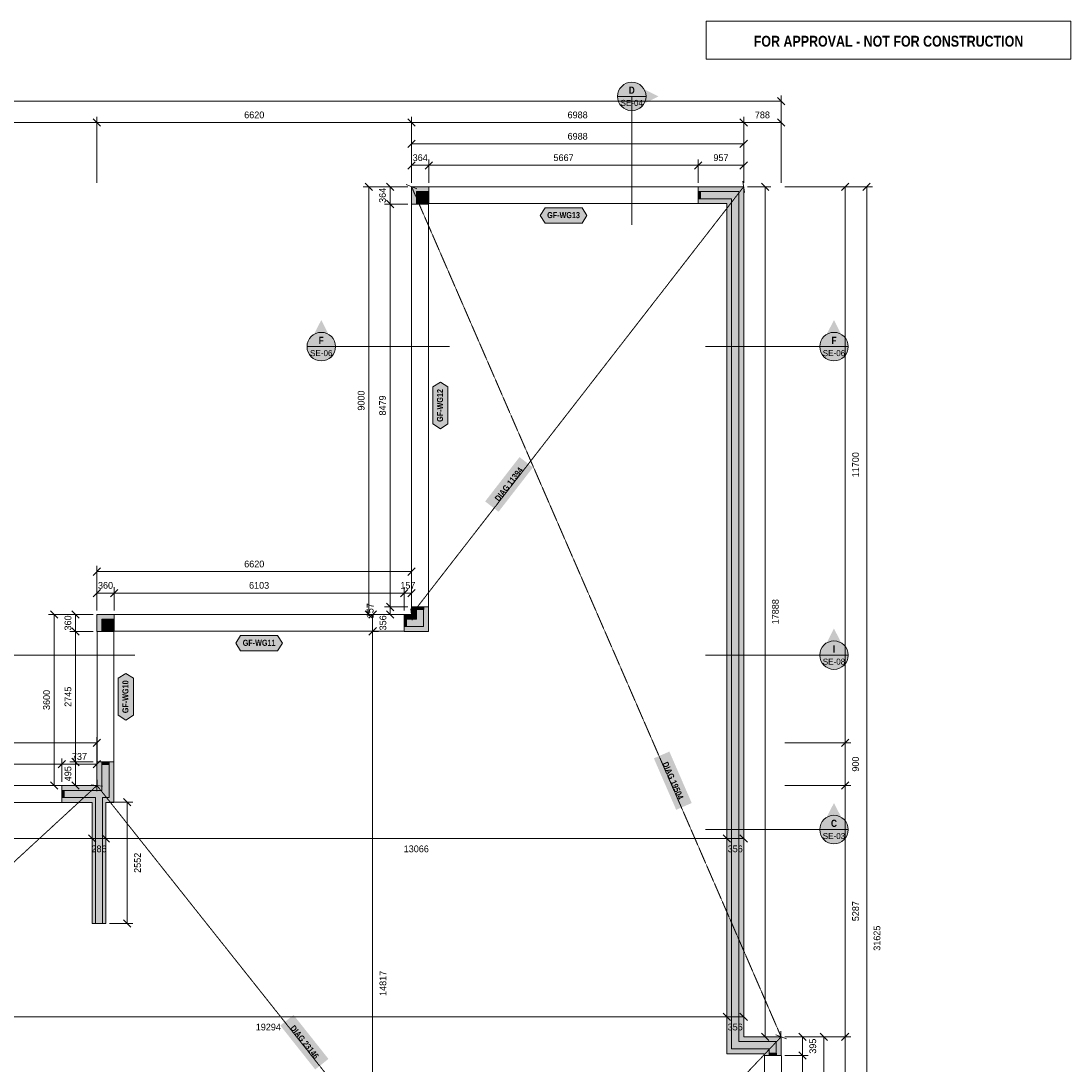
# Model space of a CAD drawing. Header units: millimetres. Extents: x -5835 to 39265, y -4604 to 35078.
# Tile 5 of 5: x 17172 to 39265, y 13131 to 35078. Entities that reach past the tile are written whole.
import ezdxf
from ezdxf.enums import TextEntityAlignment as Align

# ---------------------------------------------------------------- set-up
doc = ezdxf.new("R2010")
doc.units = ezdxf.units.MM
doc.linetypes.add('DASHED', pattern=[1.524, 1.27, -0.254])
for name, color, linetype in [('FILL-C_B2B2B5', 7, 'Continuous'), ('FILL-EPS', 7, 'Continuous'), ('FILL-RED', 7, 'Continuous'), ('FILL-TEAL_DK', 7, 'Continuous'), ('FILL-WHITE', 7, 'Continuous'), ('LINE-C_85297A', 7, 'Continuous'), ('LINE-C_85297A-DASH', 7, 'DASHED'), ('LINE-INK', 7, 'Continuous'), ('LINE-INK-DASH', 7, 'DASHED'), ('LINE-RED', 7, 'Continuous'), ('LINE-RED-DASH', 7, 'DASHED'), ('LINE-STEEL_GREY', 7, 'Continuous'), ('LINE-TEAL_DK', 7, 'Continuous'), ('TEXT-C_85297A', 7, 'Continuous'), ('TEXT-INK', 7, 'Continuous'), ('TEXT-RED', 7, 'Continuous'), ('TEXT-TEAL_DK', 7, 'Continuous')]:
    doc.layers.add(name, color=color, linetype=linetype)
doc.styles.add('OpenSansCondensed-Bold', font='OpenSansCondensed-Bold.ttf')

msp = doc.modelspace()

# ---------------------------------------------------------------- hatches: boundary and pattern name
at = {"layer": 'FILL-C_B2B2B5', "true_color": 0xb2b2b5}
h = msp.add_hatch(color=253, dxfattribs=at)
h.dxf.hatch_style = 1
h.paths.add_polyline_path([(25754, 31337), (25644, 31337), (25644, 31227), (25492, 31227), (25492, 31489), (25754, 31489)])
h = msp.add_hatch(color=253, dxfattribs=at)
h.dxf.hatch_style = 1
h.paths.add_polyline_path([(31421, 31489), (32276, 31489), (32276, 13602), (33064, 13602), (33064, 13308), (32912, 13308), (32912, 13449), (32124, 13449), (32124, 31337), (31421, 31337)])
h = msp.add_hatch(color=253, dxfattribs=at)
h.dxf.hatch_style = 1
h.paths.add_polyline_path([(25644, 22748), (25644, 22337), (25233, 22337), (25233, 22489), (25492, 22489), (25492, 22748)])
h = msp.add_hatch(color=253, dxfattribs=at)
h.dxf.hatch_style = 1
h.paths.add_polyline_path([(19130, 22337), (19024, 22337), (19024, 22231), (18872, 22231), (18872, 22489), (19130, 22489)])
h = msp.add_hatch(color=253, dxfattribs=at)
h.dxf.hatch_style = 1
h.paths.add_polyline_path([(19024, 19486), (19024, 18737), (18889, 18737), (18889, 16088), (18737, 16088), (18737, 18737), (18033, 18737), (18033, 18889), (18872, 18889), (18872, 19486)])
at = {"layer": 'FILL-EPS', "true_color": 0xccffff}
h = msp.add_hatch(color=7, dxfattribs=at)
h.dxf.hatch_style = 1
h.paths.add_polyline_path([(25754, 31591), (25754, 31489), (25492, 31489), (25492, 31227), (25390, 31227), (25390, 31591)])
h = msp.add_hatch(color=7, dxfattribs=at)
h.dxf.hatch_style = 1
h.paths.add_polyline_path([(31421, 31591), (32378, 31591), (32378, 13703), (33166, 13703), (33166, 13308), (33064, 13308), (33064, 13602), (32276, 13602), (32276, 31489), (31421, 31489)])
h = msp.add_hatch(color=7, dxfattribs=at)
h.dxf.hatch_style = 1
h.paths.add_polyline_path([(25754, 31235), (25746, 31235), (25746, 31227), (25644, 31227), (25644, 31337), (25754, 31337)])
h = msp.add_hatch(color=7, dxfattribs=at)
h.dxf.hatch_style = 1
h.paths.add_polyline_path([(32022, 13348), (32022, 31235), (31421, 31235), (31421, 31337), (32124, 31337), (32124, 13449), (32912, 13449), (32912, 13308), (32810, 13308), (32810, 13348)])
h = msp.add_hatch(color=7, dxfattribs=at)
h.dxf.hatch_style = 1
h.paths.add_polyline_path([(19130, 22489), (18872, 22489), (18872, 22231), (18770, 22231), (18770, 22591), (19130, 22591)])
h = msp.add_hatch(color=7, dxfattribs=at)
h.dxf.hatch_style = 1
h.paths.add_polyline_path([(25390, 22591), (25390, 22748), (25492, 22748), (25492, 22489), (25233, 22489), (25233, 22591)])
h = msp.add_hatch(color=7, dxfattribs=at)
h.dxf.hatch_style = 1
h.paths.add_polyline_path([(25746, 22748), (25746, 22235), (25233, 22235), (25233, 22337), (25644, 22337), (25644, 22748)])
h = msp.add_hatch(color=7, dxfattribs=at)
h.dxf.hatch_style = 1
h.paths.add_polyline_path([(19130, 22235), (19126, 22235), (19126, 22231), (19024, 22231), (19024, 22337), (19130, 22337)])
h = msp.add_hatch(color=7, dxfattribs=at)
h.dxf.hatch_style = 1
h.paths.add_polyline_path([(18872, 19486), (18872, 18889), (18033, 18889), (18033, 18991), (18770, 18991), (18770, 19486)])
h = msp.add_hatch(color=7, dxfattribs=at)
h.dxf.hatch_style = 1
h.paths.add_polyline_path([(19126, 19486), (19126, 18635), (18956, 18635), (18956, 16088), (18889, 16088), (18889, 18737), (19024, 18737), (19024, 19486)])
h = msp.add_hatch(color=7, dxfattribs=at)
h.dxf.hatch_style = 1
h.paths.add_polyline_path([(18670, 16088), (18670, 18635), (18033, 18635), (18033, 18737), (18737, 18737), (18737, 16088)])
at = {"layer": 'FILL-RED', "true_color": 0xb81a1f}
h = msp.add_hatch(color=242, dxfattribs=at)
h.dxf.hatch_style = 1
h.paths.add_polyline_path([(30583, 33491), (30023, 33776), (30023, 33206)])
h = msp.add_hatch(color=242, dxfattribs=at)
h.dxf.hatch_style = 1
h.paths.add_polyline_path([(23490, 28786), (23205, 28226), (23775, 28226)])
h = msp.add_hatch(color=242, dxfattribs=at)
h.dxf.hatch_style = 1
h.paths.add_polyline_path([(34278, 28786), (33993, 28226), (34563, 28226)])
h = msp.add_hatch(color=242, dxfattribs=at)
h.dxf.hatch_style = 1
h.paths.add_polyline_path([(34278, 22294), (33993, 21734), (34563, 21734)])
h = msp.add_hatch(color=242, dxfattribs=at)
h.dxf.hatch_style = 1
h.paths.add_polyline_path([(34278, 18624), (33993, 18064), (34563, 18064)])
at = {"layer": 'FILL-TEAL_DK', "true_color": 0x006b5c}
h = msp.add_hatch(color=126, dxfattribs=at)
h.dxf.hatch_style = 1
h.paths.add_polyline_path([(25704, 31489), (25754, 31489), (25754, 31337), (25704, 31337)])
h = msp.add_hatch(color=126, dxfattribs=at)
h.dxf.hatch_style = 1
h.paths.add_polyline_path([(31421, 31489), (31471, 31489), (31471, 31337), (31421, 31337)])
h = msp.add_hatch(color=126, dxfattribs=at)
h.dxf.hatch_style = 1
h.paths.add_polyline_path([(25493, 31277), (25645, 31277), (25645, 31227), (25493, 31227)])
h = msp.add_hatch(color=126, dxfattribs=at)
h.dxf.hatch_style = 1
h.paths.add_polyline_path([(25493, 22748), (25645, 22748), (25645, 22698), (25493, 22698)])
h = msp.add_hatch(color=126, dxfattribs=at)
h.dxf.hatch_style = 1
h.paths.add_polyline_path([(19080, 22489), (19130, 22489), (19130, 22337), (19080, 22337)])
h = msp.add_hatch(color=126, dxfattribs=at)
h.dxf.hatch_style = 1
h.paths.add_polyline_path([(25233, 22489), (25283, 22489), (25283, 22337), (25233, 22337)])
h = msp.add_hatch(color=126, dxfattribs=at)
h.dxf.hatch_style = 1
h.paths.add_polyline_path([(18873, 22281), (19025, 22281), (19025, 22231), (18873, 22231)])
h = msp.add_hatch(color=126, dxfattribs=at)
h.dxf.hatch_style = 1
h.paths.add_polyline_path([(18873, 19486), (19025, 19486), (19025, 19436), (18873, 19436)])
h = msp.add_hatch(color=126, dxfattribs=at)
h.dxf.hatch_style = 1
h.paths.add_polyline_path([(18033, 18889), (18083, 18889), (18083, 18737), (18033, 18737)])
h = msp.add_hatch(color=126, dxfattribs=at)
h.dxf.hatch_style = 1
h.paths.add_polyline_path([(32917, 13358), (33069, 13358), (33069, 13308), (32917, 13308)])
at = {"layer": 'FILL-WHITE', "true_color": 0xffffff}
h = msp.add_hatch(color=7, dxfattribs=at)
h.dxf.hatch_style = 1
h.paths.add_polyline_path([(30323, 33491), (30313, 33568), (30283, 33641), (30235, 33703), (30173, 33750), (30101, 33780), (30023, 33791), (29945, 33780), (29873, 33750), (29811, 33703), (29763, 33641), (29733, 33568), (29723, 33491), (29733, 33413), (29763, 33341), (29811, 33278), (29873, 33231), (29945, 33201), (30023, 33191), (30101, 33201), (30173, 33231), (30235, 33278), (30283, 33341), (30313, 33413)])
h = msp.add_hatch(color=7, dxfattribs=at)
h.dxf.hatch_style = 1
h.paths.add_polyline_path([(28098, 30986), (28198, 31146), (28977, 31146), (29077, 30986), (28977, 30826), (28198, 30826)])
h = msp.add_hatch(color=7, dxfattribs=at)
h.dxf.hatch_style = 1
h.paths.add_polyline_path([(23790, 28226), (23780, 28304), (23750, 28376), (23703, 28438), (23640, 28486), (23568, 28516), (23490, 28526), (23413, 28516), (23340, 28486), (23278, 28438), (23231, 28376), (23201, 28304), (23190, 28226), (23201, 28148), (23231, 28076), (23278, 28014), (23340, 27966), (23413, 27936), (23490, 27926), (23568, 27936), (23640, 27966), (23703, 28014), (23750, 28076), (23780, 28148)])
h = msp.add_hatch(color=7, dxfattribs=at)
h.dxf.hatch_style = 1
h.paths.add_polyline_path([(34578, 28226), (34568, 28304), (34538, 28376), (34490, 28438), (34428, 28486), (34356, 28516), (34278, 28526), (34200, 28516), (34128, 28486), (34066, 28438), (34018, 28376), (33988, 28304), (33978, 28226), (33988, 28148), (34018, 28076), (34066, 28014), (34128, 27966), (34200, 27936), (34278, 27926), (34356, 27936), (34428, 27966), (34490, 28014), (34538, 28076), (34568, 28148)])
h = msp.add_hatch(color=7, dxfattribs=at)
h.dxf.hatch_style = 1
h.paths.add_polyline_path([(25996, 26498), (25836, 26598), (25836, 27377), (25996, 27477), (26156, 27377), (26156, 26598)])
h = msp.add_hatch(color=7, dxfattribs=at)
h.dxf.hatch_style = 1
h.paths.add_polyline_path([(27220, 24751), (27943, 25683), (27662, 25902), (26938, 24969)])
h = msp.add_hatch(color=7, dxfattribs=at)
h.dxf.hatch_style = 1
h.paths.add_polyline_path([(21692, 21986), (21792, 22146), (22571, 22146), (22671, 21986), (22571, 21825), (21792, 21825)])
h = msp.add_hatch(color=7, dxfattribs=at)
h.dxf.hatch_style = 1
h.paths.add_polyline_path([(34578, 21734), (34568, 21812), (34538, 21884), (34490, 21946), (34428, 21994), (34356, 22024), (34278, 22034), (34200, 22024), (34128, 21994), (34066, 21946), (34018, 21884), (33988, 21812), (33978, 21734), (33988, 21656), (34018, 21584), (34066, 21522), (34128, 21474), (34200, 21444), (34278, 21434), (34356, 21444), (34428, 21474), (34490, 21522), (34538, 21584), (34568, 21656)])
h = msp.add_hatch(color=7, dxfattribs=at)
h.dxf.hatch_style = 1
h.paths.add_polyline_path([(19376, 20369), (19216, 20469), (19216, 21248), (19376, 21348), (19536, 21248), (19536, 20469)])
h = msp.add_hatch(color=7, dxfattribs=at)
h.dxf.hatch_style = 1
h.paths.add_polyline_path([(30488, 19563), (30958, 18480), (31285, 18622), (30815, 19705)])
h = msp.add_hatch(color=7, dxfattribs=at)
h.dxf.hatch_style = 1
h.paths.add_polyline_path([(34578, 18064), (34568, 18142), (34538, 18214), (34490, 18276), (34428, 18324), (34356, 18354), (34278, 18364), (34200, 18354), (34128, 18324), (34066, 18276), (34018, 18214), (33988, 18142), (33978, 18064), (33988, 17986), (34018, 17914), (34066, 17852), (34128, 17804), (34200, 17774), (34278, 17764), (34356, 17774), (34428, 17804), (34490, 17852), (34538, 17914), (34568, 17986)])
h = msp.add_hatch(color=7, dxfattribs=at)
h.dxf.hatch_style = 1
h.paths.add_polyline_path([(22628, 13941), (23362, 13016), (23641, 13238), (22907, 14162)])

# ---------------------------------------------------------------- linework, layer by layer
at = {"layer": 'LINE-C_85297A', "lineweight": 5}
for p, q in [((25279, 31635), (25502, 31547)), ((32393, 31472), (32363, 31710)), ((25405, 22472), (25375, 22710)), ((18890, 18977), (18651, 19004)), ((18766, 18871), (18775, 19111)), ((33054, 13747), (33277, 13659)), ((33169, 13583), (33162, 13823))]:
    msp.add_line(p, q, dxfattribs=at)
at = {"layer": 'LINE-C_85297A-DASH', "lineweight": 5}
for p, q in [((25390, 22591), (32378, 31591)), ((25390, 31591), (33166, 13703)), ((-35, 1653), (18770, 18991)), ((33166, 865), (18770, 18991)), ((21003, 864), (33166, 13703))]:
    msp.add_line(p, q, dxfattribs=at)
at = {"layer": 'LINE-INK', "lineweight": 5}
for p, q in [((33166, 33391), (-35, 33391)), ((33243, 33313), (33088, 33468)), ((33166, 31671), (33166, 33511)), ((33166, 32941), (-35, 32941)), ((18848, 32863), (18693, 33018)), ((18770, 31671), (18770, 33061)), ((25468, 32863), (25313, 33018)), ((25390, 31671), (25390, 33061)), ((32456, 32863), (32300, 33018)), ((32378, 31671), (32378, 33061)), ((33243, 32863), (33088, 33018)), ((33166, 31671), (33166, 33061)), ((25313, 32413), (25468, 32568)), ((25390, 31671), (25390, 32611)), ((25390, 32491), (32378, 32491)), ((32300, 32413), (32456, 32568)), ((32378, 31671), (32378, 32611)), ((25313, 31963), (25468, 32118)), ((25390, 31671), (25390, 32161)), ((25390, 32041), (32378, 32041)), ((25676, 31963), (25832, 32118)), ((25754, 31671), (25754, 32161)), ((31343, 31963), (31499, 32118)), ((31421, 31671), (31421, 32161)), ((32300, 31963), (32456, 32118)), ((32378, 31671), (32378, 32161)), ((24568, 31513), (24413, 31668)), ((25018, 31513), (24863, 31668)), ((32750, 31668), (32906, 31513)), ((34438, 31513), (34593, 31668)), ((34888, 31513), (35043, 31668)), ((25310, 31591), (24370, 31591)), ((24490, 22591), (24490, 31591)), ((25310, 31591), (24820, 31591)), ((24940, 22591), (24940, 31591)), ((32458, 31591), (32948, 31591)), ((32828, 31591), (32828, 13703)), ((33246, 31591), (34636, 31591)), ((33246, 31591), (35086, 31591)), ((34516, -35), (34516, 31591)), ((34966, -35), (34966, 31591)), ((25310, 31227), (24820, 31227)), ((25018, 31149), (24863, 31305)), ((18693, 23413), (18848, 23568)), ((18770, 22671), (18770, 23611)), ((18770, 23491), (25390, 23491)), ((25313, 23413), (25468, 23568)), ((25390, 22671), (25390, 23611)), ((18693, 22963), (18848, 23118)), ((18770, 22671), (18770, 23161)), ((18770, 23041), (25390, 23041)), ((19052, 22963), (19208, 23118)), ((19130, 22671), (19130, 23161)), ((25155, 22963), (25311, 23118)), ((25233, 22671), (25233, 23161)), ((25313, 22963), (25468, 23118)), ((25390, 22671), (25390, 23161)), ((25018, 22670), (24863, 22826)), ((18690, 22591), (17750, 22591)), ((17948, 22513), (17793, 22668)), ((17870, 18991), (17870, 22591)), ((18690, 22591), (18200, 22591)), ((18398, 22513), (18243, 22668)), ((18320, 18991), (18320, 22591)), ((25310, 22591), (24370, 22591)), ((24568, 22513), (24413, 22668)), ((24493, 22513), (24649, 22668)), ((24571, 22591), (24691, 22591)), ((24571, 864), (24571, 22591)), ((25310, 22748), (24820, 22748)), ((25310, 22591), (24820, 22591)), ((25018, 22513), (24863, 22668)), ((18690, 22231), (18200, 22231)), ((18398, 22153), (18243, 22309)), ((24493, 22157), (24649, 22313)), ((24571, 22235), (24691, 22235)), ((12803, 19891), (18770, 19891)), ((18693, 19813), (18848, 19968)), ((18770, 19071), (18770, 20011)), ((33246, 19891), (34636, 19891)), ((34438, 19813), (34593, 19968)), ((17955, 19363), (18111, 19518)), ((18033, 19071), (18033, 19561)), ((18690, 19486), (18200, 19486)), ((18398, 19408), (18243, 19564)), ((18693, 19363), (18848, 19518)), ((18770, 19071), (18770, 19561)), ((12803, 19441), (18770, 19441)), ((17948, 18913), (17793, 19068)), ((18398, 18913), (18243, 19068)), ((34438, 18913), (34593, 19068)), ((18690, 18991), (17750, 18991)), ((18690, 18991), (18200, 18991)), ((33246, 18991), (34636, 18991)), ((19036, 18640), (19526, 18640)), ((19328, 18718), (19484, 18562)), ((19406, 18640), (19406, 16088)), ((18592, 17952), (18748, 17797)), ((18878, 17952), (19034, 17797)), ((31945, 17952), (32100, 17797)), ((32300, 17952), (32456, 17797)), ((-35, 17874), (32378, 17874)), ((18670, 17874), (18670, 17754)), ((18956, 17874), (18956, 17754)), ((32022, 17874), (32022, 17754)), ((32378, 17874), (32378, 17754)), ((19328, 16166), (19484, 16010)), ((19036, 16088), (19526, 16088)), ((31945, 14203), (32100, 14047)), ((32300, 14203), (32456, 14047)), ((-35, 14124), (32378, 14125)), ((32022, 14125), (32022, 14005)), ((32378, 14125), (32378, 14005)), ((32458, 13703), (32948, 13703)), ((32750, 13781), (32906, 13625)), ((33246, 13703), (33736, 13703)), ((33246, 13703), (34186, 13703)), ((33246, 13703), (34636, 13703)), ((33538, 13781), (33693, 13625)), ((33616, 13703), (33616, 865)), ((33988, 13781), (34143, 13625)), ((34066, 13703), (34066, 865)), ((34438, 13625), (34593, 13781)), ((33246, 13308), (33736, 13308)), ((33538, 13386), (33693, 13230))]:
    msp.add_line(p, q, dxfattribs=at)
for points in [[(25390, 31591), (25754, 31591), (25754, 31235), (25746, 31235), (25746, 31227), (25390, 31227)], [(32810, 13348), (32022, 13348), (32022, 31235), (31421, 31235), (31421, 31591), (32378, 31591), (32378, 13703), (33166, 13703), (33166, 13308), (32810, 13308)], [(19130, 22591), (19130, 22235), (19126, 22235), (19126, 22231), (18770, 22231), (18770, 22591)], [(25233, 22591), (25390, 22591), (25390, 22748), (25746, 22748), (25746, 22235), (25233, 22235)], [(18770, 19486), (19126, 19486), (19126, 18635), (18956, 18635), (18956, 16088), (18670, 16088), (18670, 18635), (18033, 18635), (18033, 18991), (18770, 18991)]]:
    msp.add_lwpolyline(points, close=True, dxfattribs=at)
at = {"layer": 'LINE-INK-DASH', "lineweight": 5}
for p, q in [((31421, 31591), (25754, 31591)), ((25391, 31227), (25391, 22748)), ((25746, 31227), (25746, 22748)), ((31421, 31236), (25754, 31236)), ((25233, 22591), (19130, 22591)), ((18771, 22231), (18771, 19486)), ((19126, 22231), (19126, 19486)), ((25233, 22236), (19130, 22236)), ((18033, 18991), (13523, 18991)), ((18033, 18636), (13523, 18636)), ((32815, 12398), (32815, 13308)), ((33171, 12398), (33171, 13308))]:
    msp.add_line(p, q, dxfattribs=at)
at = {"layer": 'LINE-RED', "lineweight": 5}
for p, q in [((29723, 33491), (30323, 33491)), ((23190, 28226), (23790, 28226)), ((33978, 28226), (34578, 28226)), ((33978, 21734), (34578, 21734)), ((33978, 18064), (34578, 18064))]:
    msp.add_line(p, q, dxfattribs=at)
msp.add_lwpolyline([(31586, 34278), (39265, 34278), (39265, 35078), (31586, 35078)], close=True, dxfattribs=at)
for centre in [(30023, 33491), (23490, 28226), (34278, 28226), (34278, 21734), (34278, 18064)]:
    msp.add_circle(centre, 300, dxfattribs=at)
at = {"layer": 'LINE-RED-DASH', "lineweight": 5}
for p, q in [((30023, 33491), (30023, 30791)), ((23490, 28226), (26190, 28226)), ((34278, 28226), (31578, 28226)), ((16870, 21734), (19570, 21734)), ((34278, 21734), (31578, 21734)), ((34278, 18064), (31578, 18064))]:
    msp.add_line(p, q, dxfattribs=at)
at = {"layer": 'LINE-STEEL_GREY', "lineweight": 5}
for points in [[(25754, 31337), (25644, 31337), (25644, 31227), (25492, 31227), (25492, 31489), (25754, 31489)], [(31421, 31489), (32276, 31489), (32276, 13602), (33064, 13602), (33064, 13308), (32912, 13308), (32912, 13449), (32124, 13449), (32124, 31337), (31421, 31337)], [(25644, 22748), (25644, 22337), (25233, 22337), (25233, 22489), (25492, 22489), (25492, 22748)], [(19130, 22337), (19024, 22337), (19024, 22231), (18872, 22231), (18872, 22489), (19130, 22489)], [(19024, 19486), (19024, 18737), (18889, 18737), (18889, 16088), (18737, 16088), (18737, 18737), (18033, 18737), (18033, 18889), (18872, 18889), (18872, 19486)]]:
    msp.add_lwpolyline(points, close=True, dxfattribs=at)
at = {"layer": 'LINE-TEAL_DK', "lineweight": 5}
for points in [[(25704, 31489), (25754, 31489), (25754, 31337), (25704, 31337)], [(31421, 31489), (31471, 31489), (31471, 31337), (31421, 31337)], [(25493, 31277), (25645, 31277), (25645, 31227), (25493, 31227)], [(28098, 30986), (28198, 31146), (28977, 31146), (29077, 30986), (28977, 30826), (28198, 30826)], [(25996, 26498), (25836, 26598), (25836, 27377), (25996, 27477), (26156, 27377), (26156, 26598)], [(25493, 22748), (25645, 22748), (25645, 22698), (25493, 22698)], [(19080, 22489), (19130, 22489), (19130, 22337), (19080, 22337)], [(25233, 22489), (25283, 22489), (25283, 22337), (25233, 22337)], [(18873, 22281), (19025, 22281), (19025, 22231), (18873, 22231)], [(21692, 21986), (21792, 22146), (22571, 22146), (22671, 21986), (22571, 21825), (21792, 21825)], [(19376, 20369), (19216, 20469), (19216, 21248), (19376, 21348), (19536, 21248), (19536, 20469)], [(18873, 19486), (19025, 19486), (19025, 19436), (18873, 19436)], [(18033, 18889), (18083, 18889), (18083, 18737), (18033, 18737)], [(32917, 13358), (32917, 13358), (32917, 13358), (33069, 13358), (33069, 13358), (33069, 13358), (33069, 13308), (33069, 13308), (33069, 13308), (32917, 13308), (32917, 13308), (32917, 13308)]]:
    msp.add_lwpolyline(points, close=True, dxfattribs=at)

# ---------------------------------------------------------------- texts
at = {"layer": 'TEXT-C_85297A', "style": 'OpenSansCondensed-Bold'}
for s, rotation, p in [('DIAG 11394', 52.1742, (27487, 25291)), ('DIAG 19504', -66.507, (30833, 19069)), ('DIAG 23146', -51.5433, (23089, 13553))]:
    msp.add_text(s, height=127, rotation=rotation, dxfattribs=at).set_placement(p, align=Align.CENTER)
at = {"layer": 'TEXT-INK'}
for s, p in [('6620', (22080, 33031)), ('6988', (28884, 33031)), ('788', (32772, 33031)), ('6988', (28884, 32581)), ('364', (25572, 32131)), ('5667', (28588, 32131)), ('957', (31900, 32131)), ('6620', (22080, 23581)), ('360', (18950, 23131)), ('6103', (22182, 23131)), ('157', (25312, 23131)), ('737', (18402, 19531)), ('286', (18813, 17587)), ('13066', (25489, 17587)), ('356', (32200, 17587))]:
    msp.add_text(s, height=142.2, dxfattribs=at).set_placement(p, align=Align.CENTER)
for s, rotation, p in [('364', 90, (24850, 31409)), ('9000', 90, (24400, 27091)), ('8479', 90, (24850, 26988)), ('11700', 90, (34803, 25741)), ('157', 90, (24590, 22669)), ('17888', 90, (33116, 22647)), ('360', 90, (18230, 22411)), ('356', 90, (24858, 22413)), ('3600', 90, (17780, 20791)), ('2745', 90, (18230, 20859)), ('900', 90, (34803, 19441)), ('495', 90, (18230, 19238)), ('2552', 90, (19694, 17364)), ('5287', 90, (34803, 16347)), ('31625', 90, (35253, 15778)), ('14817', 90, (24858, 14827)), ('19294', 0.0015, (22376, 13837)), ('356', 0.0015, (32200, 13837)), ('395', 90, (33903, 13506))]:
    msp.add_text(s, height=142.2, rotation=rotation, dxfattribs=at).set_placement(p, align=Align.CENTER)
at = {"layer": 'TEXT-RED', "style": 'OpenSansCondensed-Bold'}
for s, height, p in [('FOR APPROVAL - NOT FOR CONSTRUCTION', 228.6, (35426, 34538)), ('D', 152, (30023, 33546)), ('F', 152, (23490, 28281)), ('F', 152, (34278, 28281)), ('I', 152, (34278, 21789)), ('C', 152, (34278, 18119))]:
    msp.add_text(s, height=height, dxfattribs=at).set_placement(p, align=Align.CENTER)
at = {"layer": 'TEXT-RED'}
for s, p in [('SE-04', (30023, 33291)), ('SE-06', (23490, 28026)), ('SE-06', (34278, 28026)), ('SE-08', (34278, 21534)), ('SE-03', (34278, 17864))]:
    msp.add_text(s, height=127, dxfattribs=at).set_placement(p, align=Align.CENTER)
at = {"layer": 'TEXT-TEAL_DK', "style": 'OpenSansCondensed-Bold'}
for s, p in [('GF-WG13', (28588, 30930)), ('GF-WG11', (22182, 21930))]:
    msp.add_text(s, height=127, dxfattribs=at).set_placement(p, align=Align.CENTER)
for s, p in [('GF-WG12', (26051, 26988)), ('GF-WG10', (19432, 20858))]:
    msp.add_text(s, height=127, rotation=90, dxfattribs=at).set_placement(p, align=Align.CENTER)

doc.saveas('drawing.dxf')
